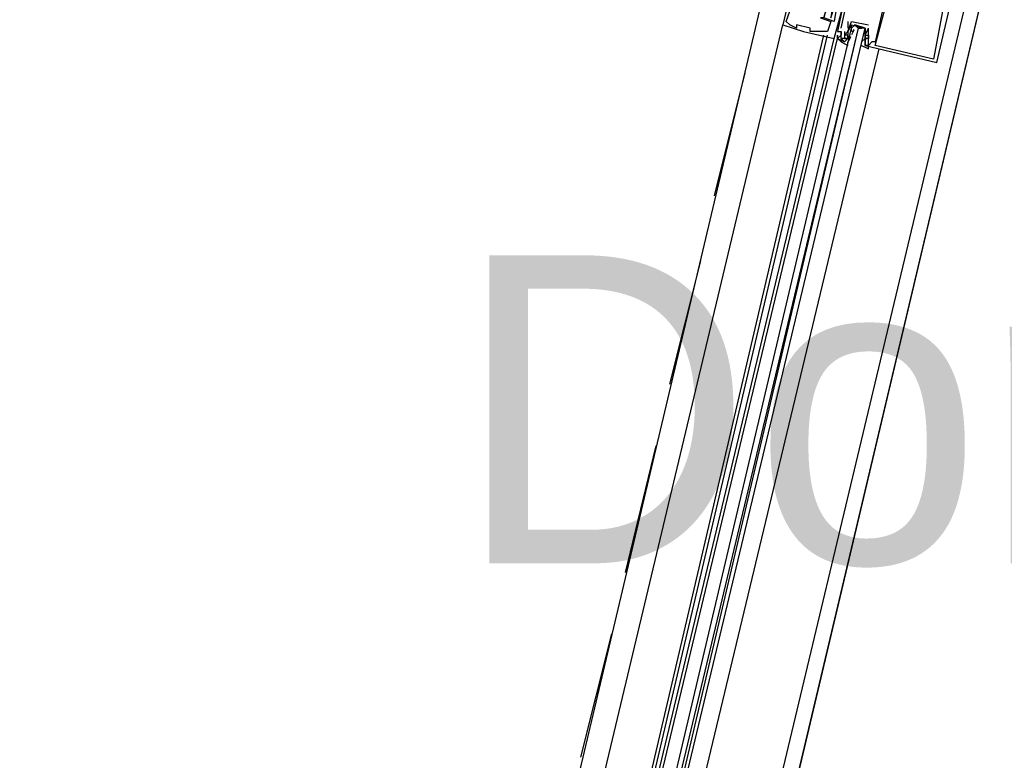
# Model space of a CAD drawing. Header units: feet. Extents: x -79 to 198, y -22 to 181.
# Tile 108 of 256: x 118.91 to 122.74, y 49.79 to 52.68. Entities that reach past the tile are written whole.
import ezdxf
from ezdxf.enums import TextEntityAlignment as Align

# ---------------------------------------------------------------- set-up
doc = ezdxf.new("R2010")
doc.units = ezdxf.units.FT
doc.layers.add('A-LINEA', color=7, linetype='CONTINUOUS')
doc.layers.add('A-NOMBRE-ESPACIO', color=2, linetype='CONTINUOUS')

msp = doc.modelspace()

# ---------------------------------------------------------------- linework, layer by layer
at = {"layer": 'A-LINEA'}
for p, q in [((122.68, 56.4844), (120.9333, 49.0978)), ((123.44, 56.2978), (121.68, 48.9244)), ((121.12, 49.4711), (121.88, 52.6578)), ((121.88, 52.6578), (121.88, 52.6578)), ((121.8933, 52.6711), (121.8933, 52.6711)), ((121.9067, 52.6578), (121.9067, 52.6578)), ((121.9333, 52.6578), (121.9333, 52.6578)), ((121.9333, 52.6444), (121.9333, 52.6444)), ((121.9867, 52.6444), (121.9867, 52.6444)), ((122.0667, 52.6711), (122.0667, 52.6711)), ((122.08, 52.6711), (122.08, 52.6711)), ((122.1067, 52.6444), (122.1067, 52.6444)), ((122.1333, 52.6711), (122.1333, 52.6444)), ((122.1333, 52.6711), (122.1333, 52.6711)), ((122.1333, 52.6444), (122.1333, 52.6444)), ((122.1467, 52.6711), (122.1467, 52.6711)), ((122.1467, 52.6711), (122.1467, 52.6711)), ((122.1467, 52.6444), (122.1467, 52.6444)), ((122.1486, 52.6206), (122.1583, 52.6385)), ((122.1515, 52.6289), (122.1577, 52.639)), ((122.1733, 52.6444), (122.1867, 52.6444)), ((122.2, 52.6178), (122.2133, 52.6444)), ((122.2133, 52.6578), (122.2133, 52.6578)), ((122.2133, 52.6578), (122.2133, 52.6578)), ((122.2133, 52.6444), (122.2133, 52.6444)), ((121.2933, 49.4311), (122.04, 52.6178)), ((121.3067, 49.4311), (122.0533, 52.6178)), ((121.32, 49.4311), (122.08, 52.6044)), ((121.3333, 49.4311), (122.0933, 52.6044)), ((121.96, 52.6311), (121.96, 52.6311)), ((121.9867, 52.6311), (121.9867, 52.6311)), ((122.0133, 52.6311), (122.0133, 52.6311)), ((122.0533, 52.6311), (122.0533, 52.6311)), ((122.08, 52.6044), (122.08, 52.6044)), ((122.0933, 52.6311), (122.0933, 52.6311)), ((122.0933, 52.6178), (122.0933, 52.6178)), ((122.0933, 52.6044), (122.0933, 52.6044)), ((122.0933, 52.6044), (122.0933, 52.6044)), ((122.0933, 52.6044), (122.0933, 52.6044)), ((122.0933, 52.6044), (122.0933, 52.6044)), ((122.0933, 52.6044), (122.0933, 52.6044)), ((122.1067, 52.6311), (122.1067, 52.6311)), ((122.1067, 52.6311), (122.1067, 52.6311)), ((122.1067, 52.6178), (122.1067, 52.6178)), ((122.1067, 52.6044), (122.1067, 52.6044)), ((122.12, 52.6311), (122.12, 52.6311)), ((122.12, 52.6178), (122.12, 52.6178)), ((122.12, 52.6044), (122.12, 52.6044)), ((122.1333, 52.6311), (122.1333, 52.6311)), ((122.1333, 52.6311), (122.1333, 52.6311)), ((122.1333, 52.6178), (122.1333, 52.6178)), ((122.1333, 52.6044), (122.1333, 52.6178)), ((122.1333, 52.6044), (122.1333, 52.6044)), ((122.1364, 52.5952), (122.1448, 52.6114)), ((122.1382, 52.6022), (122.1444, 52.6124)), ((122.1467, 52.6178), (122.1467, 52.6178)), ((122.2, 52.6044), (122.1867, 52.5911)), ((122.1867, 52.6044), (122.1867, 52.6044)), ((122.2, 52.6311), (122.2, 52.6311)), ((122.2, 52.6178), (122.2, 52.6178)), ((122.2, 52.6044), (122.2, 52.6044)), ((122.2001, 52.6143), (122.2012, 52.6024)), ((122.2001, 52.6009), (122.2012, 52.5891)), ((122.2009, 52.6201), (122.2014, 52.5997)), ((122.2133, 52.6178), (122.2133, 52.6178)), ((122.2133, 52.6178), (122.2133, 52.6178)), ((122.2133, 52.6044), (122.2133, 52.6044)), ((122.2533, 52.5644), (121.4933, 49.3911)), ((122.12, 52.5911), (122.12, 52.5911)), ((122.1867, 52.5911), (122.1867, 52.5911)), ((122.1867, 52.5911), (122.1867, 52.5911)), ((122.2, 52.5778), (122.2, 52.5778)), ((122.2008, 52.5929), (122.201, 52.5746)), ((122.2133, 52.5778), (122.2133, 52.5778)), ((122.2267, 52.5911), (122.2267, 52.5911)), ((122.24, 52.5911), (122.24, 52.5911)), ((122.24, 52.5778), (122.24, 52.5778)), ((122.4667, 52.5244), (122.4667, 52.5244)), ((122.48, 52.5111), (122.48, 52.5111)), ((121.6133, 51.9911), (121.7333, 52.4711)), ((121.44, 51.2578), (121.56, 51.7378)), ((121.2667, 50.5244), (121.3867, 51.0178)), ((121.0933, 49.8044), (121.2133, 50.2844))]:
    msp.add_line(p, q, dxfattribs=at)
for points in [[(119.2267, 38.2711), (123.76, 57.4311), (117, 59.0311), (117.1467, 59.6844), (114.56, 60.2978), (115.0667, 62.4444), (118.2, 75.6978), (129.9467, 72.9244)], [(117, 59.0311), (123.76, 57.4311), (119.84, 40.8844)], [(121.9333, 52.8844), (121.88, 52.6578), (121.96, 52.6311), (122.08, 52.6044), (122.12, 52.7511)], [(121.8933, 52.6711), (121.9067, 52.7111), (121.92, 52.7111), (121.9067, 52.7244), (121.9333, 52.8578), (121.9467, 52.8578), (121.9467, 52.8711), (121.96, 52.8578), (121.96, 52.8311), (121.96, 52.8311), (121.9467, 52.7911)], [(122.0933, 52.7511), (122.08, 52.6711), (122.04, 52.6844), (122.08, 52.8178), (122.0667, 52.8178), (122.08, 52.8444), (122.08, 52.8311), (122.08, 52.8444), (122.04, 52.8444), (122.04, 52.8444)], [(122.2, 52.5778), (122.48, 52.5111), (122.5333, 52.7378), (122.2133, 52.8044), (122.0933, 52.8444), (122.08, 52.7778), (122.0667, 52.6844), (122.0933, 52.7644), (122.12, 52.7644), (122.0933, 52.6311), (122.1067, 52.6311), (122.1067, 52.6178), (122.0933, 52.6044), (122.0933, 52.6178), (122.0933, 52.6044), (122.12, 52.5911), (122.1333, 52.6044), (122.1333, 52.6044)], [(122.1067, 52.6444), (122.1333, 52.7644), (122.1467, 52.7511), (122.1467, 52.7644), (122.0933, 52.7778), (122.1067, 52.8311), (122.16, 52.8178), (122.16, 52.8044), (122.16, 52.8178), (122.1867, 52.8044), (122.24, 52.7911), (122.2667, 52.7911), (122.2533, 52.7911), (122.2667, 52.7778), (122.28, 52.7644), (122.24, 52.5911), (122.2267, 52.5911), (122.2133, 52.5778), (122.2133, 52.6178), (122.2133, 52.6178), (122.2133, 52.6444)], [(122.0667, 52.8044), (122.04, 52.6844), (122.0267, 52.6844), (122.0667, 52.6711), (122.0533, 52.6311), (122.0133, 52.6311), (121.9867, 52.6311), (121.9867, 52.6444), (121.9333, 52.6578), (121.9333, 52.6444), (121.9067, 52.6578), (121.8933, 52.6711)], [(122.5067, 52.7378), (122.4667, 52.5244), (122.24, 52.5778), (122.2933, 52.7778), (122.5067, 52.7378)], [(121.3867, 49.4178), (122.1467, 52.6444), (122.16, 52.6578), (122.1733, 52.6444), (121.4, 49.4044)], [(121.4267, 49.4044), (122.2, 52.6444), (122.1867, 52.6444), (122.1733, 52.6444), (121.4133, 49.4044)], [(122.1467, 52.6578), (122.1333, 52.6311), (122.1333, 52.6044), (122.12, 52.6044), (122.1333, 52.6044), (122.12, 52.5911), (122.1067, 52.6044), (122.1067, 52.5911), (122.1333, 52.5778), (122.1333, 52.5911)], [(122.1333, 52.6178), (122.12, 52.6178), (122.1333, 52.6311), (122.1467, 52.6711), (122.2133, 52.6578)], [(122.1467, 52.6711), (122.1467, 52.6711), (122.2133, 52.6578), (122.2133, 52.6578)], [(122.1467, 52.6311), (122.1467, 52.6444), (122.1467, 52.6578), (122.2, 52.6444), (122.2, 52.6311), (122.2, 52.6178)], [(122.1867, 52.5778), (122.2133, 52.5644), (122.2133, 52.5778), (122.2, 52.5778), (122.2, 52.5911), (122.2, 52.6044), (122.2, 52.6178), (122.2, 52.6444), (122.16, 52.6578)], [(122.1067, 52.6044), (122.1067, 52.5911), (122.0933, 52.6044)], [(122.1067, 52.6044), (122.1067, 52.5911), (122.0933, 52.6044)], [(122.1067, 52.6044), (122.1067, 52.5911), (122.0933, 52.6044)], [(122.12, 52.6311), (122.12, 52.6044), (122.1067, 52.6044), (122.1067, 52.6311), (122.1067, 52.6311)], [(122.2, 52.6178), (122.2133, 52.6178), (122.2133, 52.6044), (122.2, 52.6044)]]:
    msp.add_lwpolyline(points, dxfattribs=at)

# ---------------------------------------------------------------- texts
at = {"layer": 'A-NOMBRE-ESPACIO'}
msp.add_text('Dorm. principal', height=1.2, dxfattribs=at).set_placement((126, 50.56), align=Align.CENTER)

doc.saveas('drawing.dxf')
